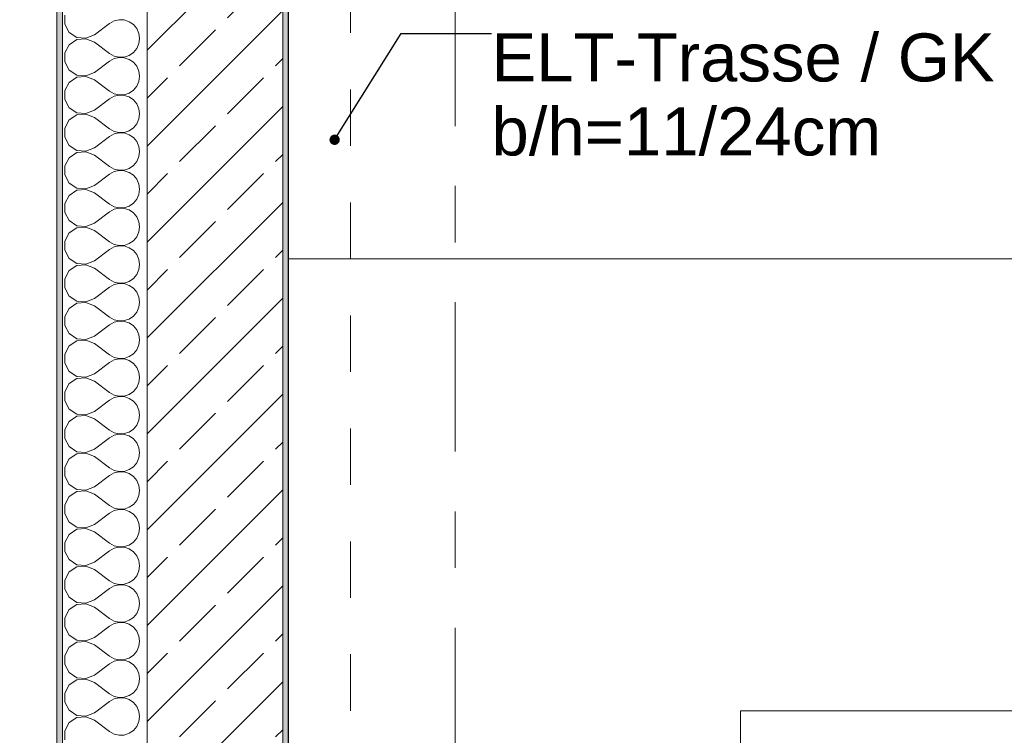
# Model space of a CAD drawing. Header units: metres. Extents: x -4 to 100, y -11 to 17.
# Tile 15 of 256: x -0.24 to 1.5, y 2.17 to 3.43. Entities that reach past the tile are written whole.
import ezdxf

# ---------------------------------------------------------------- set-up
doc = ezdxf.new("R2010")
doc.units = ezdxf.units.M
doc.header["$MEASUREMENT"] = 0
doc.linetypes.add('Strichlinie doppelt', pattern=[0.546806, 0.264583, -0.105833, 0.070556, -0.105833])
doc.linetypes.add('Untersicht', pattern=[0.1, 0.075, -0.025])
for name, color, linetype in [('152 - Bemaßung_ Beschriftung.Ausbau', 7, 'Continuous'), ('451 - Universal.Achsen Raster', 7, 'Continuous'), ('603 - Struktur.Bodenplatte_ Decke Roh', 7, 'Continuous'), ('604 - Struktur.Wand Aussen', 7, 'Continuous'), ('650 - Abdeckung.Fußboden Aufbau', 7, 'Continuous'), ('Neubau_152 - Bemaßung_ Beschriftung.Ausbau', 7, 'Continuous'), ('Neubau_653 - Abdeckung.TB Verkofferung', 7, 'Continuous'), ('Neubau_701 - Einrichtung.Möbel', 7, 'Continuous')]:
    doc.layers.add(name, color=color, linetype=linetype)
doc.styles.add('ERSTELLTER_STIL_2', font='txt')
doc.dimstyles.new('ERSTELLTER_STIL__3', dxfattribs={"dimtxt": 0.1, "dimasz": 0.0532, "dimexe": 0.18, "dimexo": 0.0625, "dimgap": 0, "dimtad": 1, "dimzin": 0, "dimdsep": 46, "dimtxsty": 'ERSTELLTER_STIL_2', "dimblk": 'ARROWHEAD_2', "dimblk1": 'ARROWHEAD_2', "dimblk2": 'ARROWHEAD_2', "dimcen": 0.09, "dimse1": 1, "dimse2": 1, "dimclrd": 7, "dimclre": 7, "dimclrt": 7, "dimazin": 0, "dimtfac": 1, "dimtdec": 4, "dimtmove": 0, "dimatfit": 3, "dimfxl": 1, "dimtolj": 1, "dimtzin": 0, "dimarcsym": 0})
doc.dimstyles.new('ERSTELLTER_STIL__5', dxfattribs={"dimtxt": 0.1, "dimasz": 0.0532, "dimexe": 0.18, "dimexo": 0.0625, "dimgap": 0, "dimtad": 1, "dimtih": 1, "dimtoh": 1, "dimzin": 0, "dimdsep": 46, "dimtxsty": 'ERSTELLTER_STIL_2', "dimblk": 'ARROWHEAD_2', "dimblk1": 'ARROWHEAD_2', "dimblk2": 'ARROWHEAD_2', "dimcen": 0.09, "dimse1": 1, "dimse2": 1, "dimclrd": 7, "dimclre": 7, "dimclrt": 7, "dimazin": 0, "dimtfac": 1, "dimtdec": 4, "dimtmove": 0, "dimatfit": 3, "dimfxl": 1, "dimtolj": 1, "dimtzin": 0, "dimarcsym": 0})
doc.dimstyles.new('ERSTELLTER_STIL__8', dxfattribs={"dimtxt": 0.18, "dimasz": 0.03648, "dimexe": 0.18, "dimexo": 0.0625, "dimgap": 0, "dimtad": 0, "dimtih": 1, "dimtoh": 1, "dimdec": 4, "dimzin": 0, "dimdsep": 46, "dimcen": 0.09, "dimadec": 0, "dimazin": 0, "dimtfac": 1, "dimtdec": 4, "dimtmove": 0, "dimatfit": 3, "dimldrblk": 'ARROWHEAD_11', "dimfxl": 1, "dimtolj": 1, "dimtzin": 0, "dimarcsym": 0})

# ---------------------------------------------------------------- blocks, each defined once
blk = doc.blocks.new('*X57')
at = {"layer": '604 - Struktur.Wand Aussen', "color": 7, "linetype": 'Continuous', "lineweight": 5}
for p, q in [((-0.1607, 3.4415), (-0.1607, 3.4252)), ((-0.0647, 3.4332), (-0.0736, 3.4311)), ((-0.0555, 3.4328), (-0.0647, 3.4332)), ((-0.1607, 3.4252), (-0.153, 3.4109)), ((-0.1083, 3.4067), (-0.0817, 3.4267)), ((-0.0736, 3.4311), (-0.0817, 3.4267)), ((-0.0468, 3.4298), (-0.0555, 3.4328)), ((-0.0392, 3.4246), (-0.0468, 3.4298)), ((-0.0333, 3.4175), (-0.0392, 3.4246)), ((-0.0296, 3.4091), (-0.0333, 3.4175)), ((-0.153, 3.4109), (-0.1395, 3.4019)), ((-0.1395, 3.4019), (-0.1233, 3.4004)), ((-0.1233, 3.3996), (-0.1395, 3.3981)), ((-0.1233, 3.4004), (-0.1083, 3.4067)), ((-0.1083, 3.3933), (-0.1233, 3.3996)), ((-0.0283, 3.4), (-0.0296, 3.4091)), ((-0.0296, 3.3909), (-0.0283, 3.4)), ((-0.153, 3.3891), (-0.1607, 3.3748)), ((-0.1395, 3.3981), (-0.153, 3.3891)), ((-0.1083, 3.3933), (-0.0817, 3.3733)), ((-0.0392, 3.3754), (-0.0333, 3.3825)), ((-0.0333, 3.3825), (-0.0296, 3.3909)), ((-0.1607, 3.3748), (-0.1607, 3.3585)), ((-0.0817, 3.3733), (-0.0736, 3.3689)), ((-0.0736, 3.3645), (-0.0817, 3.36)), ((-0.0736, 3.3689), (-0.0647, 3.3668)), ((-0.0647, 3.3665), (-0.0736, 3.3645)), ((-0.0647, 3.3668), (-0.0555, 3.3672)), ((-0.0555, 3.3661), (-0.0647, 3.3665)), ((-0.0555, 3.3672), (-0.0468, 3.3702)), ((-0.0468, 3.3631), (-0.0555, 3.3661)), ((-0.0468, 3.3702), (-0.0392, 3.3754)), ((-0.1607, 3.3585), (-0.153, 3.3442)), ((-0.1083, 3.34), (-0.0817, 3.36)), ((-0.0392, 3.3579), (-0.0468, 3.3631)), ((-0.0333, 3.3509), (-0.0392, 3.3579)), ((-0.0296, 3.3424), (-0.0333, 3.3509)), ((-0.153, 3.3442), (-0.1395, 3.3352)), ((-0.1395, 3.3314), (-0.153, 3.3224)), ((-0.1395, 3.3352), (-0.1233, 3.3337)), ((-0.1233, 3.333), (-0.1395, 3.3314)), ((-0.1233, 3.3337), (-0.1083, 3.34)), ((-0.1083, 3.3267), (-0.1233, 3.333)), ((-0.0283, 3.3333), (-0.0296, 3.3424)), ((-0.0296, 3.3242), (-0.0283, 3.3333)), ((-0.153, 3.3224), (-0.1607, 3.3081)), ((-0.1083, 3.3267), (-0.0817, 3.3067)), ((-0.0392, 3.3087), (-0.0333, 3.3158)), ((-0.0333, 3.3158), (-0.0296, 3.3242)), ((-0.1607, 3.3081), (-0.1607, 3.2919)), ((-0.0817, 3.3067), (-0.0736, 3.3022)), ((-0.0736, 3.2978), (-0.0817, 3.2933)), ((-0.0736, 3.3022), (-0.0647, 3.3001)), ((-0.0647, 3.2999), (-0.0736, 3.2978)), ((-0.0647, 3.3001), (-0.0555, 3.3006)), ((-0.0555, 3.2994), (-0.0647, 3.2999)), ((-0.0555, 3.3006), (-0.0468, 3.3035)), ((-0.0468, 3.2965), (-0.0555, 3.2994)), ((-0.0468, 3.3035), (-0.0392, 3.3087)), ((-0.0392, 3.2913), (-0.0468, 3.2965)), ((-0.1607, 3.2919), (-0.153, 3.2776)), ((-0.153, 3.2776), (-0.1395, 3.2686)), ((-0.1083, 3.2733), (-0.0817, 3.2933)), ((-0.0333, 3.2842), (-0.0392, 3.2913)), ((-0.0296, 3.2758), (-0.0333, 3.2842)), ((-0.1395, 3.2648), (-0.153, 3.2558)), ((-0.1395, 3.2686), (-0.1233, 3.267)), ((-0.1233, 3.2663), (-0.1395, 3.2648)), ((-0.1233, 3.267), (-0.1083, 3.2733)), ((-0.1083, 3.26), (-0.1233, 3.2663)), ((-0.1083, 3.26), (-0.0817, 3.24)), ((-0.0283, 3.2667), (-0.0296, 3.2758)), ((-0.0296, 3.2576), (-0.0283, 3.2667)), ((-0.153, 3.2558), (-0.1607, 3.2415)), ((-0.1607, 3.2415), (-0.1607, 3.2252)), ((-0.0468, 3.2369), (-0.0392, 3.2421)), ((-0.0392, 3.2421), (-0.0333, 3.2491)), ((-0.0333, 3.2491), (-0.0296, 3.2576)), ((-0.1607, 3.2252), (-0.153, 3.2109)), ((-0.1083, 3.2067), (-0.0817, 3.2267)), ((-0.0817, 3.24), (-0.0736, 3.2355)), ((-0.0736, 3.2311), (-0.0817, 3.2267)), ((-0.0736, 3.2355), (-0.0647, 3.2335)), ((-0.0647, 3.2332), (-0.0736, 3.2311)), ((-0.0647, 3.2335), (-0.0555, 3.2339)), ((-0.0555, 3.2328), (-0.0647, 3.2332)), ((-0.0555, 3.2339), (-0.0468, 3.2369)), ((-0.0468, 3.2298), (-0.0555, 3.2328)), ((-0.0392, 3.2246), (-0.0468, 3.2298)), ((-0.0333, 3.2175), (-0.0392, 3.2246)), ((-0.153, 3.2109), (-0.1395, 3.2019)), ((-0.1233, 3.2004), (-0.1083, 3.2067)), ((-0.0296, 3.2091), (-0.0333, 3.2175)), ((-0.0283, 3.2), (-0.0296, 3.2091)), ((-0.1395, 3.1981), (-0.153, 3.1891)), ((-0.1395, 3.2019), (-0.1233, 3.2004)), ((-0.1233, 3.1996), (-0.1395, 3.1981)), ((-0.1083, 3.1933), (-0.1233, 3.1996)), ((-0.1083, 3.1933), (-0.0817, 3.1733)), ((-0.0333, 3.1825), (-0.0296, 3.1909)), ((-0.0296, 3.1909), (-0.0283, 3.2)), ((-0.153, 3.1891), (-0.1607, 3.1748)), ((-0.1607, 3.1748), (-0.1607, 3.1585)), ((-0.0817, 3.1733), (-0.0736, 3.1689)), ((-0.0468, 3.1702), (-0.0392, 3.1754)), ((-0.0392, 3.1754), (-0.0333, 3.1825)), ((-0.1607, 3.1585), (-0.153, 3.1442)), ((-0.1083, 3.14), (-0.0817, 3.16)), ((-0.0736, 3.1645), (-0.0817, 3.16)), ((-0.0736, 3.1689), (-0.0647, 3.1668)), ((-0.0647, 3.1665), (-0.0736, 3.1645)), ((-0.0647, 3.1668), (-0.0555, 3.1672)), ((-0.0555, 3.1661), (-0.0647, 3.1665)), ((-0.0555, 3.1672), (-0.0468, 3.1702)), ((-0.0468, 3.1631), (-0.0555, 3.1661)), ((-0.0392, 3.1579), (-0.0468, 3.1631)), ((-0.0333, 3.1509), (-0.0392, 3.1579)), ((-0.153, 3.1442), (-0.1395, 3.1352)), ((-0.1233, 3.1337), (-0.1083, 3.14)), ((-0.0296, 3.1424), (-0.0333, 3.1509)), ((-0.0283, 3.1333), (-0.0296, 3.1424)), ((-0.153, 3.1224), (-0.1607, 3.1081)), ((-0.1395, 3.1314), (-0.153, 3.1224)), ((-0.1395, 3.1352), (-0.1233, 3.1337)), ((-0.1233, 3.133), (-0.1395, 3.1314)), ((-0.1083, 3.1267), (-0.1233, 3.133)), ((-0.1083, 3.1267), (-0.0817, 3.1067)), ((-0.0333, 3.1158), (-0.0296, 3.1242)), ((-0.0296, 3.1242), (-0.0283, 3.1333)), ((-0.1607, 3.1081), (-0.1607, 3.0919)), ((-0.0817, 3.1067), (-0.0736, 3.1022)), ((-0.0736, 3.1022), (-0.0647, 3.1001)), ((-0.0555, 3.1006), (-0.0468, 3.1035)), ((-0.0468, 3.1035), (-0.0392, 3.1087)), ((-0.0392, 3.1087), (-0.0333, 3.1158)), ((-0.1607, 3.0919), (-0.153, 3.0776)), ((-0.1083, 3.0733), (-0.0817, 3.0933)), ((-0.0736, 3.0978), (-0.0817, 3.0933)), ((-0.0647, 3.0999), (-0.0736, 3.0978)), ((-0.0647, 3.1001), (-0.0555, 3.1006)), ((-0.0555, 3.0994), (-0.0647, 3.0999)), ((-0.0468, 3.0965), (-0.0555, 3.0994)), ((-0.0392, 3.0913), (-0.0468, 3.0965)), ((-0.0333, 3.0842), (-0.0392, 3.0913)), ((-0.153, 3.0776), (-0.1395, 3.0686)), ((-0.1395, 3.0686), (-0.1233, 3.067)), ((-0.1233, 3.067), (-0.1083, 3.0733)), ((-0.0296, 3.0758), (-0.0333, 3.0842)), ((-0.0283, 3.0667), (-0.0296, 3.0758)), ((-0.153, 3.0558), (-0.1607, 3.0415)), ((-0.1395, 3.0648), (-0.153, 3.0558)), ((-0.1233, 3.0663), (-0.1395, 3.0648)), ((-0.1083, 3.06), (-0.1233, 3.0663)), ((-0.1083, 3.06), (-0.0817, 3.04)), ((-0.0333, 3.0491), (-0.0296, 3.0576)), ((-0.0296, 3.0576), (-0.0283, 3.0667)), ((-0.1607, 3.0415), (-0.1607, 3.0252)), ((-0.0817, 3.04), (-0.0736, 3.0355)), ((-0.0736, 3.0355), (-0.0647, 3.0335)), ((-0.0647, 3.0332), (-0.0736, 3.0311)), ((-0.0647, 3.0335), (-0.0555, 3.0339)), ((-0.0555, 3.0328), (-0.0647, 3.0332)), ((-0.0555, 3.0339), (-0.0468, 3.0369)), ((-0.0468, 3.0298), (-0.0555, 3.0328)), ((-0.0468, 3.0369), (-0.0392, 3.0421)), ((-0.0392, 3.0421), (-0.0333, 3.0491)), ((-0.1607, 3.0252), (-0.153, 3.0109)), ((-0.1083, 3.0067), (-0.0817, 3.0267)), ((-0.0736, 3.0311), (-0.0817, 3.0267)), ((-0.0392, 3.0246), (-0.0468, 3.0298)), ((-0.0333, 3.0175), (-0.0392, 3.0246)), ((-0.0296, 3.0091), (-0.0333, 3.0175)), ((-0.153, 3.0109), (-0.1395, 3.0019)), ((-0.1395, 2.9981), (-0.153, 2.9891)), ((-0.1395, 3.0019), (-0.1233, 3.0004)), ((-0.1233, 2.9996), (-0.1395, 2.9981)), ((-0.1233, 3.0004), (-0.1083, 3.0067)), ((-0.1083, 2.9933), (-0.1233, 2.9996)), ((-0.0283, 3), (-0.0296, 3.0091)), ((-0.0296, 2.9909), (-0.0283, 3)), ((-0.153, 2.9891), (-0.1607, 2.9748)), ((-0.1083, 2.9933), (-0.0817, 2.9733)), ((-0.0392, 2.9754), (-0.0333, 2.9825)), ((-0.0333, 2.9825), (-0.0296, 2.9909)), ((-0.1607, 2.9748), (-0.1607, 2.9585)), ((-0.0817, 2.9733), (-0.0736, 2.9689)), ((-0.0736, 2.9645), (-0.0817, 2.96)), ((-0.0736, 2.9689), (-0.0647, 2.9668)), ((-0.0647, 2.9665), (-0.0736, 2.9645)), ((-0.0647, 2.9668), (-0.0555, 2.9672)), ((-0.0555, 2.9661), (-0.0647, 2.9665)), ((-0.0555, 2.9672), (-0.0468, 2.9702)), ((-0.0468, 2.9631), (-0.0555, 2.9661)), ((-0.0468, 2.9702), (-0.0392, 2.9754)), ((-0.0392, 2.9579), (-0.0468, 2.9631)), ((-0.1607, 2.9585), (-0.153, 2.9442)), ((-0.1083, 2.94), (-0.0817, 2.96)), ((-0.0333, 2.9509), (-0.0392, 2.9579)), ((-0.0296, 2.9424), (-0.0333, 2.9509)), ((-0.153, 2.9442), (-0.1395, 2.9352)), ((-0.1395, 2.9314), (-0.153, 2.9224)), ((-0.1395, 2.9352), (-0.1233, 2.9337)), ((-0.1233, 2.933), (-0.1395, 2.9314)), ((-0.1233, 2.9337), (-0.1083, 2.94)), ((-0.1083, 2.9267), (-0.1233, 2.933)), ((-0.0283, 2.9333), (-0.0296, 2.9424)), ((-0.0296, 2.9242), (-0.0283, 2.9333)), ((-0.153, 2.9224), (-0.1607, 2.9081)), ((-0.1083, 2.9267), (-0.0817, 2.9067)), ((-0.0392, 2.9087), (-0.0333, 2.9158)), ((-0.0333, 2.9158), (-0.0296, 2.9242)), ((-0.1607, 2.9081), (-0.1607, 2.8919)), ((-0.1083, 2.8733), (-0.0817, 2.8933)), ((-0.0817, 2.9067), (-0.0736, 2.9022)), ((-0.0736, 2.8978), (-0.0817, 2.8933)), ((-0.0736, 2.9022), (-0.0647, 2.9001)), ((-0.0647, 2.8999), (-0.0736, 2.8978)), ((-0.0647, 2.9001), (-0.0555, 2.9006)), ((-0.0555, 2.8994), (-0.0647, 2.8999)), ((-0.0555, 2.9006), (-0.0468, 2.9035)), ((-0.0468, 2.8965), (-0.0555, 2.8994)), ((-0.0468, 2.9035), (-0.0392, 2.9087)), ((-0.0392, 2.8913), (-0.0468, 2.8965)), ((-0.1607, 2.8919), (-0.153, 2.8776)), ((-0.153, 2.8776), (-0.1395, 2.8686)), ((-0.0333, 2.8842), (-0.0392, 2.8913)), ((-0.0296, 2.8758), (-0.0333, 2.8842)), ((-0.0283, 2.8667), (-0.0296, 2.8758)), ((-0.1395, 2.8648), (-0.153, 2.8558)), ((-0.1395, 2.8686), (-0.1233, 2.867)), ((-0.1233, 2.8663), (-0.1395, 2.8648)), ((-0.1233, 2.867), (-0.1083, 2.8733)), ((-0.1083, 2.86), (-0.1233, 2.8663)), ((-0.1083, 2.86), (-0.0817, 2.84)), ((-0.0296, 2.8576), (-0.0283, 2.8667)), ((-0.153, 2.8558), (-0.1607, 2.8415)), ((-0.1607, 2.8415), (-0.1607, 2.8252)), ((-0.0468, 2.8369), (-0.0392, 2.8421)), ((-0.0392, 2.8421), (-0.0333, 2.8491)), ((-0.0333, 2.8491), (-0.0296, 2.8576)), ((-0.1607, 2.8252), (-0.153, 2.8109)), ((-0.1083, 2.8067), (-0.0817, 2.8267)), ((-0.0817, 2.84), (-0.0736, 2.8355)), ((-0.0736, 2.8311), (-0.0817, 2.8267)), ((-0.0736, 2.8355), (-0.0647, 2.8335)), ((-0.0647, 2.8332), (-0.0736, 2.8311)), ((-0.0647, 2.8335), (-0.0555, 2.8339)), ((-0.0555, 2.8328), (-0.0647, 2.8332)), ((-0.0555, 2.8339), (-0.0468, 2.8369)), ((-0.0468, 2.8298), (-0.0555, 2.8328)), ((-0.0392, 2.8246), (-0.0468, 2.8298)), ((-0.0333, 2.8175), (-0.0392, 2.8246)), ((-0.153, 2.8109), (-0.1395, 2.8019)), ((-0.1233, 2.8004), (-0.1083, 2.8067)), ((-0.0296, 2.8091), (-0.0333, 2.8175)), ((-0.0283, 2.8), (-0.0296, 2.8091)), ((-0.153, 2.7891), (-0.1607, 2.7748)), ((-0.1395, 2.7981), (-0.153, 2.7891)), ((-0.1395, 2.8019), (-0.1233, 2.8004)), ((-0.1233, 2.7996), (-0.1395, 2.7981)), ((-0.1083, 2.7933), (-0.1233, 2.7996)), ((-0.1083, 2.7933), (-0.0817, 2.7733)), ((-0.0333, 2.7825), (-0.0296, 2.7909)), ((-0.0296, 2.7909), (-0.0283, 2.8)), ((-0.1607, 2.7748), (-0.1607, 2.7585)), ((-0.0817, 2.7733), (-0.0736, 2.7689)), ((-0.0468, 2.7702), (-0.0392, 2.7754)), ((-0.0392, 2.7754), (-0.0333, 2.7825)), ((-0.1607, 2.7585), (-0.153, 2.7442)), ((-0.1083, 2.74), (-0.0817, 2.76)), ((-0.0736, 2.7645), (-0.0817, 2.76)), ((-0.0736, 2.7689), (-0.0647, 2.7668)), ((-0.0647, 2.7665), (-0.0736, 2.7645)), ((-0.0647, 2.7668), (-0.0555, 2.7672)), ((-0.0555, 2.7661), (-0.0647, 2.7665)), ((-0.0555, 2.7672), (-0.0468, 2.7702)), ((-0.0468, 2.7631), (-0.0555, 2.7661)), ((-0.0392, 2.7579), (-0.0468, 2.7631)), ((-0.0333, 2.7509), (-0.0392, 2.7579)), ((-0.153, 2.7442), (-0.1395, 2.7352)), ((-0.1233, 2.7337), (-0.1083, 2.74)), ((-0.0296, 2.7424), (-0.0333, 2.7509)), ((-0.0283, 2.7333), (-0.0296, 2.7424)), ((-0.153, 2.7224), (-0.1607, 2.7081)), ((-0.1395, 2.7314), (-0.153, 2.7224)), ((-0.1395, 2.7352), (-0.1233, 2.7337)), ((-0.1233, 2.733), (-0.1395, 2.7314)), ((-0.1083, 2.7267), (-0.1233, 2.733)), ((-0.1083, 2.7267), (-0.0817, 2.7067)), ((-0.0333, 2.7158), (-0.0296, 2.7242)), ((-0.0296, 2.7242), (-0.0283, 2.7333)), ((-0.1607, 2.7081), (-0.1607, 2.6919)), ((-0.0817, 2.7067), (-0.0736, 2.7022)), ((-0.0736, 2.7022), (-0.0647, 2.7001)), ((-0.0555, 2.7006), (-0.0468, 2.7035)), ((-0.0468, 2.7035), (-0.0392, 2.7087)), ((-0.0392, 2.7087), (-0.0333, 2.7158)), ((-0.1607, 2.6919), (-0.153, 2.6776)), ((-0.1083, 2.6733), (-0.0817, 2.6933)), ((-0.0736, 2.6978), (-0.0817, 2.6933)), ((-0.0647, 2.6999), (-0.0736, 2.6978)), ((-0.0647, 2.7001), (-0.0555, 2.7006)), ((-0.0555, 2.6994), (-0.0647, 2.6999)), ((-0.0468, 2.6965), (-0.0555, 2.6994)), ((-0.0392, 2.6913), (-0.0468, 2.6965)), ((-0.0333, 2.6842), (-0.0392, 2.6913)), ((-0.0296, 2.6758), (-0.0333, 2.6842)), ((-0.153, 2.6776), (-0.1395, 2.6686)), ((-0.1395, 2.6686), (-0.1233, 2.667)), ((-0.1233, 2.667), (-0.1083, 2.6733)), ((-0.0283, 2.6667), (-0.0296, 2.6758)), ((-0.0296, 2.6576), (-0.0283, 2.6667)), ((-0.153, 2.6558), (-0.1607, 2.6415)), ((-0.1395, 2.6648), (-0.153, 2.6558)), ((-0.1233, 2.6663), (-0.1395, 2.6648)), ((-0.1083, 2.66), (-0.1233, 2.6663)), ((-0.1083, 2.66), (-0.0817, 2.64)), ((-0.0392, 2.6421), (-0.0333, 2.6491)), ((-0.0333, 2.6491), (-0.0296, 2.6576)), ((-0.1607, 2.6415), (-0.1607, 2.6252)), ((-0.0817, 2.64), (-0.0736, 2.6355)), ((-0.0736, 2.6355), (-0.0647, 2.6335)), ((-0.0647, 2.6332), (-0.0736, 2.6311)), ((-0.0647, 2.6335), (-0.0555, 2.6339)), ((-0.0555, 2.6328), (-0.0647, 2.6332)), ((-0.0555, 2.6339), (-0.0468, 2.6369)), ((-0.0468, 2.6298), (-0.0555, 2.6328)), ((-0.0468, 2.6369), (-0.0392, 2.6421)), ((-0.1607, 2.6252), (-0.153, 2.6109)), ((-0.1083, 2.6067), (-0.0817, 2.6267)), ((-0.0736, 2.6311), (-0.0817, 2.6267)), ((-0.0392, 2.6246), (-0.0468, 2.6298)), ((-0.0333, 2.6175), (-0.0392, 2.6246)), ((-0.0296, 2.6091), (-0.0333, 2.6175)), ((-0.153, 2.6109), (-0.1395, 2.6019)), ((-0.1395, 2.5981), (-0.153, 2.5891)), ((-0.1395, 2.6019), (-0.1233, 2.6004)), ((-0.1233, 2.5996), (-0.1395, 2.5981)), ((-0.1233, 2.6004), (-0.1083, 2.6067)), ((-0.1083, 2.5933), (-0.1233, 2.5996)), ((-0.0283, 2.6), (-0.0296, 2.6091)), ((-0.0296, 2.5909), (-0.0283, 2.6)), ((-0.153, 2.5891), (-0.1607, 2.5748)), ((-0.1083, 2.5933), (-0.0817, 2.5733)), ((-0.0392, 2.5754), (-0.0333, 2.5825)), ((-0.0333, 2.5825), (-0.0296, 2.5909)), ((-0.1607, 2.5748), (-0.1607, 2.5585)), ((-0.0817, 2.5733), (-0.0736, 2.5689)), ((-0.0736, 2.5645), (-0.0817, 2.56)), ((-0.0736, 2.5689), (-0.0647, 2.5668)), ((-0.0647, 2.5665), (-0.0736, 2.5645)), ((-0.0647, 2.5668), (-0.0555, 2.5672)), ((-0.0555, 2.5661), (-0.0647, 2.5665)), ((-0.0555, 2.5672), (-0.0468, 2.5702)), ((-0.0468, 2.5631), (-0.0555, 2.5661)), ((-0.0468, 2.5702), (-0.0392, 2.5754)), ((-0.0392, 2.5579), (-0.0468, 2.5631)), ((-0.1607, 2.5585), (-0.153, 2.5442)), ((-0.1083, 2.54), (-0.0817, 2.56)), ((-0.0333, 2.5509), (-0.0392, 2.5579)), ((-0.0296, 2.5424), (-0.0333, 2.5509)), ((-0.153, 2.5442), (-0.1395, 2.5352)), ((-0.1395, 2.5314), (-0.153, 2.5224)), ((-0.1395, 2.5352), (-0.1233, 2.5337)), ((-0.1233, 2.533), (-0.1395, 2.5314)), ((-0.1233, 2.5337), (-0.1083, 2.54)), ((-0.1083, 2.5267), (-0.1233, 2.533)), ((-0.0283, 2.5333), (-0.0296, 2.5424)), ((-0.0296, 2.5242), (-0.0283, 2.5333)), ((-0.153, 2.5224), (-0.1607, 2.5081)), ((-0.1083, 2.5267), (-0.0817, 2.5067)), ((-0.0392, 2.5087), (-0.0333, 2.5158)), ((-0.0333, 2.5158), (-0.0296, 2.5242)), ((-0.1607, 2.5081), (-0.1607, 2.4919)), ((-0.1083, 2.4733), (-0.0817, 2.4933)), ((-0.0817, 2.5067), (-0.0736, 2.5022)), ((-0.0736, 2.4978), (-0.0817, 2.4933)), ((-0.0736, 2.5022), (-0.0647, 2.5001)), ((-0.0647, 2.4999), (-0.0736, 2.4978)), ((-0.0647, 2.5001), (-0.0555, 2.5006)), ((-0.0555, 2.4994), (-0.0647, 2.4999)), ((-0.0555, 2.5006), (-0.0468, 2.5035)), ((-0.0468, 2.4965), (-0.0555, 2.4994)), ((-0.0468, 2.5035), (-0.0392, 2.5087)), ((-0.0392, 2.4913), (-0.0468, 2.4965)), ((-0.1607, 2.4919), (-0.153, 2.4776)), ((-0.153, 2.4776), (-0.1395, 2.4686)), ((-0.0333, 2.4842), (-0.0392, 2.4913)), ((-0.0296, 2.4758), (-0.0333, 2.4842)), ((-0.0283, 2.4667), (-0.0296, 2.4758)), ((-0.1395, 2.4648), (-0.153, 2.4558)), ((-0.1395, 2.4686), (-0.1233, 2.467)), ((-0.1233, 2.4663), (-0.1395, 2.4648)), ((-0.1233, 2.467), (-0.1083, 2.4733)), ((-0.1083, 2.46), (-0.1233, 2.4663)), ((-0.1083, 2.46), (-0.0817, 2.44)), ((-0.0333, 2.4491), (-0.0296, 2.4576)), ((-0.0296, 2.4576), (-0.0283, 2.4667)), ((-0.153, 2.4558), (-0.1607, 2.4415)), ((-0.1607, 2.4415), (-0.1607, 2.4252)), ((-0.0817, 2.44), (-0.0736, 2.4355)), ((-0.0468, 2.4369), (-0.0392, 2.4421)), ((-0.0392, 2.4421), (-0.0333, 2.4491)), ((-0.1607, 2.4252), (-0.153, 2.4109)), ((-0.1083, 2.4067), (-0.0817, 2.4267)), ((-0.0736, 2.4311), (-0.0817, 2.4267)), ((-0.0736, 2.4355), (-0.0647, 2.4335)), ((-0.0647, 2.4332), (-0.0736, 2.4311)), ((-0.0647, 2.4335), (-0.0555, 2.4339)), ((-0.0555, 2.4328), (-0.0647, 2.4332)), ((-0.0555, 2.4339), (-0.0468, 2.4369)), ((-0.0468, 2.4298), (-0.0555, 2.4328)), ((-0.0392, 2.4246), (-0.0468, 2.4298)), ((-0.0333, 2.4175), (-0.0392, 2.4246)), ((-0.153, 2.4109), (-0.1395, 2.4019)), ((-0.1233, 2.4004), (-0.1083, 2.4067)), ((-0.0296, 2.4091), (-0.0333, 2.4175)), ((-0.0283, 2.4), (-0.0296, 2.4091)), ((-0.153, 2.3891), (-0.1607, 2.3748)), ((-0.1395, 2.3981), (-0.153, 2.3891)), ((-0.1395, 2.4019), (-0.1233, 2.4004)), ((-0.1233, 2.3996), (-0.1395, 2.3981)), ((-0.1083, 2.3933), (-0.1233, 2.3996)), ((-0.1083, 2.3933), (-0.0817, 2.3733)), ((-0.0333, 2.3825), (-0.0296, 2.3909)), ((-0.0296, 2.3909), (-0.0283, 2.4)), ((-0.1607, 2.3748), (-0.1607, 2.3585)), ((-0.0817, 2.3733), (-0.0736, 2.3689)), ((-0.0555, 2.3672), (-0.0468, 2.3702)), ((-0.0468, 2.3702), (-0.0392, 2.3754)), ((-0.0392, 2.3754), (-0.0333, 2.3825)), ((-0.1607, 2.3585), (-0.153, 2.3442)), ((-0.1083, 2.34), (-0.0817, 2.36)), ((-0.0736, 2.3645), (-0.0817, 2.36)), ((-0.0736, 2.3689), (-0.0647, 2.3668)), ((-0.0647, 2.3665), (-0.0736, 2.3645)), ((-0.0647, 2.3668), (-0.0555, 2.3672)), ((-0.0555, 2.3661), (-0.0647, 2.3665)), ((-0.0468, 2.3631), (-0.0555, 2.3661)), ((-0.0392, 2.3579), (-0.0468, 2.3631)), ((-0.0333, 2.3509), (-0.0392, 2.3579)), ((-0.153, 2.3442), (-0.1395, 2.3352)), ((-0.1395, 2.3352), (-0.1233, 2.3337)), ((-0.1233, 2.3337), (-0.1083, 2.34)), ((-0.0296, 2.3424), (-0.0333, 2.3509)), ((-0.0283, 2.3333), (-0.0296, 2.3424)), ((-0.153, 2.3224), (-0.1607, 2.3081)), ((-0.1395, 2.3314), (-0.153, 2.3224)), ((-0.1233, 2.333), (-0.1395, 2.3314)), ((-0.1083, 2.3267), (-0.1233, 2.333)), ((-0.1083, 2.3267), (-0.0817, 2.3067)), ((-0.0333, 2.3158), (-0.0296, 2.3242)), ((-0.0296, 2.3242), (-0.0283, 2.3333)), ((-0.1607, 2.3081), (-0.1607, 2.2919)), ((-0.0817, 2.3067), (-0.0736, 2.3022)), ((-0.0736, 2.3022), (-0.0647, 2.3001)), ((-0.0647, 2.3001), (-0.0555, 2.3006)), ((-0.0555, 2.3006), (-0.0468, 2.3035)), ((-0.0468, 2.3035), (-0.0392, 2.3087)), ((-0.0392, 2.3087), (-0.0333, 2.3158)), ((-0.1607, 2.2919), (-0.153, 2.2776)), ((-0.1083, 2.2733), (-0.0817, 2.2933)), ((-0.0736, 2.2978), (-0.0817, 2.2933)), ((-0.0647, 2.2999), (-0.0736, 2.2978)), ((-0.0555, 2.2994), (-0.0647, 2.2999)), ((-0.0468, 2.2965), (-0.0555, 2.2994)), ((-0.0392, 2.2913), (-0.0468, 2.2965)), ((-0.0333, 2.2842), (-0.0392, 2.2913)), ((-0.0296, 2.2758), (-0.0333, 2.2842)), ((-0.153, 2.2776), (-0.1395, 2.2686)), ((-0.1395, 2.2686), (-0.1233, 2.267)), ((-0.1233, 2.2663), (-0.1395, 2.2648)), ((-0.1233, 2.267), (-0.1083, 2.2733)), ((-0.1083, 2.26), (-0.1233, 2.2663)), ((-0.0283, 2.2667), (-0.0296, 2.2758)), ((-0.0296, 2.2576), (-0.0283, 2.2667)), ((-0.153, 2.2558), (-0.1607, 2.2415)), ((-0.1395, 2.2648), (-0.153, 2.2558)), ((-0.1083, 2.26), (-0.0817, 2.24)), ((-0.0392, 2.2421), (-0.0333, 2.2491)), ((-0.0333, 2.2491), (-0.0296, 2.2576)), ((-0.1607, 2.2415), (-0.1607, 2.2252)), ((-0.0817, 2.24), (-0.0736, 2.2355)), ((-0.0736, 2.2311), (-0.0817, 2.2267)), ((-0.0736, 2.2355), (-0.0647, 2.2335)), ((-0.0647, 2.2332), (-0.0736, 2.2311)), ((-0.0647, 2.2335), (-0.0555, 2.2339)), ((-0.0555, 2.2328), (-0.0647, 2.2332)), ((-0.0555, 2.2339), (-0.0468, 2.2369)), ((-0.0468, 2.2298), (-0.0555, 2.2328)), ((-0.0468, 2.2369), (-0.0392, 2.2421)), ((-0.1607, 2.2252), (-0.153, 2.2109)), ((-0.1083, 2.2067), (-0.0817, 2.2267)), ((-0.0392, 2.2246), (-0.0468, 2.2298)), ((-0.0333, 2.2175), (-0.0392, 2.2246)), ((-0.0296, 2.2091), (-0.0333, 2.2175)), ((-0.153, 2.2109), (-0.1395, 2.2019)), ((-0.1395, 2.1981), (-0.153, 2.1891)), ((-0.1395, 2.2019), (-0.1233, 2.2004)), ((-0.1233, 2.1996), (-0.1395, 2.1981)), ((-0.1233, 2.2004), (-0.1083, 2.2067)), ((-0.1083, 2.1933), (-0.1233, 2.1996)), ((-0.0283, 2.2), (-0.0296, 2.2091)), ((-0.0296, 2.1909), (-0.0283, 2.2)), ((-0.153, 2.1891), (-0.1607, 2.1748)), ((-0.1083, 2.1933), (-0.0817, 2.1733)), ((-0.0392, 2.1754), (-0.0333, 2.1825)), ((-0.0333, 2.1825), (-0.0296, 2.1909)), ((-0.1607, 2.1748), (-0.1607, 2.1585)), ((-0.0817, 2.1733), (-0.0736, 2.1689)), ((-0.0736, 2.1689), (-0.0647, 2.1668)), ((-0.0647, 2.1668), (-0.0555, 2.1672)), ((-0.0555, 2.1672), (-0.0468, 2.1702)), ((-0.0468, 2.1702), (-0.0392, 2.1754))]:
    blk.add_line(p, q, dxfattribs=at)
blk = doc.blocks.new('ARROWHEAD_11')
at = {"color": 0, "linetype": 'Continuous', "lineweight": 0}
blk.add_line((0, 0), (-1, 0), dxfattribs=at)
at = {"color": 0, "linetype": 'Continuous', "lineweight": 0, "const_width": 0.25, "flags": 128}
blk.add_lwpolyline([(-0.125, 0, 1), (0.125, 0, 1)], format="xyb", close=True, dxfattribs=at)
blk = doc.blocks.new('*D414')
at = {"layer": '152 - Bemaßung_ Beschriftung.Ausbau', "color": 7, "linetype": 'Continuous', "lineweight": 5}
for p, q in [((-1.21, 6.1252), (-1.14, 6.0848)), ((-1.175, 0.005), (-1.175, 6.105)), ((-1.21, 0.0252), (-1.14, -0.0152)), ((-1.1225, 0.005), (-1.2275, 0.005)), ((-1.175, -0.145), (-1.175, 0.005))]:
    blk.add_line(p, q, dxfattribs=at)
at = {"layer": '152 - Bemaßung_ Beschriftung.Ausbau', "color": 7, "lineweight": 5, "insert": (-1.195, 2.922), "char_height": 0.1, "attachment_point": 7, "rotation": 90, "style": 'ERSTELLTER_STIL_2'}
blk.add_mtext('\\A1;{\\pql;\\fArial|b0|i0|c0|p38;6,10}', dxfattribs=at)
blk = doc.blocks.new('ARROWHEAD_2')
at = {"color": 0, "linetype": 'Continuous', "lineweight": 0}
for p, q in [((-0.378, -0.655), (0.378, 0.655)), ((0, 0), (-1, 0))]:
    blk.add_line(p, q, dxfattribs=at)
blk = doc.blocks.new('*D415')
at = {"layer": '152 - Bemaßung_ Beschriftung.Ausbau', "color": 7, "linetype": 'Continuous', "lineweight": 5}
for p, q in [((-1.21, 7.9152), (-1.14, 7.8748)), ((-1.175, 6.105), (-1.175, 7.895)), ((-1.21, 6.1252), (-1.14, 6.0848)), ((-1.1225, 6.105), (-1.2275, 6.105)), ((-1.175, 0.005), (-1.175, 6.105))]:
    blk.add_line(p, q, dxfattribs=at)
at = {"layer": '152 - Bemaßung_ Beschriftung.Ausbau', "color": 7, "lineweight": 5, "char_height": 0.1, "attachment_point": 7, "rotation": 90, "style": 'ERSTELLTER_STIL_2'}
for s, insert in [('\\A1;{\\pql;\\fArial|b0|i0|c0|p38;1,79}', (-1.195, 6.867)), ('\\A1;{\\pql;\\fArial|b0|i0|c0|p38;2,01}', (-1.055, 6.867))]:
    blk.add_mtext(s, dxfattribs=dict(at, insert=insert))
blk = doc.blocks.new('*D420')
at = {"layer": '152 - Bemaßung_ Beschriftung.Ausbau', "color": 7, "linetype": 'Continuous', "lineweight": 5}
for p, q in [((-1.71, 5.8927), (-1.64, 5.8523)), ((-1.675, 0.245), (-1.675, 5.8725)), ((-1.71, 0.2652), (-1.64, 0.2248)), ((-1.6225, 0.245), (-1.7275, 0.245)), ((-1.675, 0.005), (-1.675, 0.245))]:
    blk.add_line(p, q, dxfattribs=at)
at = {"layer": '152 - Bemaßung_ Beschriftung.Ausbau', "color": 7, "lineweight": 5, "char_height": 0.1, "attachment_point": 7, "rotation": 90, "style": 'ERSTELLTER_STIL_2'}
for s, insert in [('\\A1;{\\pql;\\fArial|b0|i0|c0|p38;15}', (-1.695, 5.7005)), ('\\A1;{\\pql;\\fArial|b0|i0|c0|p38;5,62\\fArial|b0|i0|c0|p38;\\A1{\\H.66x;\\S75^  ;}}', (-1.6756, 2.7997))]:
    blk.add_mtext(s, dxfattribs=dict(at, insert=insert))
blk = doc.blocks.new('*D421')
at = {"layer": '152 - Bemaßung_ Beschriftung.Ausbau', "color": 7, "linetype": 'Continuous', "lineweight": 5}
for p, q in [((-1.71, 6.0427), (-1.64, 6.0023)), ((-1.675, 5.8725), (-1.675, 6.0225)), ((-1.71, 5.8927), (-1.64, 5.8523)), ((-1.6225, 5.8725), (-1.7275, 5.8725)), ((-1.675, 0.245), (-1.675, 5.8725))]:
    blk.add_line(p, q, dxfattribs=at)
blk = doc.blocks.new('*D431')
at = {"layer": '152 - Bemaßung_ Beschriftung.Ausbau', "color": 7, "linetype": 'Continuous', "lineweight": 5}
for p, q in [((-2.21, 5.2202), (-2.14, 5.1798)), ((-2.175, 0.7), (-2.175, 5.2)), ((-2.21, 0.7202), (-2.14, 0.6798)), ((-2.1225, 0.7), (-2.2275, 0.7)), ((-2.175, 0.25), (-2.175, 0.7))]:
    blk.add_line(p, q, dxfattribs=at)
at = {"layer": '152 - Bemaßung_ Beschriftung.Ausbau', "color": 7, "lineweight": 5, "insert": (-2.195, 2.817), "char_height": 0.1, "attachment_point": 7, "rotation": 90, "style": 'ERSTELLTER_STIL_2'}
blk.add_mtext('\\A1;{\\pql;\\fArial|b0|i0|c0|p38;4,50}', dxfattribs=at)
blk = doc.blocks.new('*D432')
at = {"layer": '152 - Bemaßung_ Beschriftung.Ausbau', "color": 7, "linetype": 'Continuous', "lineweight": 5}
for p, q in [((-2.21, 6.0202), (-2.14, 5.9798)), ((-2.175, 5.2), (-2.175, 6)), ((-2.21, 5.2202), (-2.14, 5.1798)), ((-2.1225, 5.2), (-2.2275, 5.2)), ((-2.175, 0.7), (-2.175, 5.2))]:
    blk.add_line(p, q, dxfattribs=at)
at = {"layer": '152 - Bemaßung_ Beschriftung.Ausbau', "color": 7, "lineweight": 5, "insert": (-2.195, 5.5241), "char_height": 0.1, "attachment_point": 7, "rotation": 90, "style": 'ERSTELLTER_STIL_2'}
blk.add_mtext('\\A1;{\\pql;\\fArial|b0|i0|c0|p38;80}', dxfattribs=at)
blk = doc.blocks.new('*D440')
at = {"layer": '152 - Bemaßung_ Beschriftung.Ausbau', "color": 7, "linetype": 'Continuous', "lineweight": 5}
for p, q in [((-2.675, 13.845), (-2.675, 13.8792)), ((-2.64, 13.8248), (-2.71, 13.8652)), ((-2.6225, 13.845), (-2.7275, 13.845)), ((-2.675, -0.145), (-2.675, 13.845)), ((-2.71, -0.1248), (-2.64, -0.1652)), ((-2.6225, -0.145), (-2.7275, -0.145)), ((-2.675, -0.1792), (-2.675, -0.145))]:
    blk.add_line(p, q, dxfattribs=at)
at = {"layer": '152 - Bemaßung_ Beschriftung.Ausbau', "color": 7, "lineweight": 5, "insert": (-2.695, 6.679), "char_height": 0.1, "attachment_point": 7, "rotation": 90, "style": 'ERSTELLTER_STIL_2'}
blk.add_mtext('\\A1;{\\pql;\\fArial|b0|i0|c0|p38;13,99}', dxfattribs=at)
blk = doc.blocks.new('*D479')
at = {"layer": '152 - Bemaßung_ Beschriftung.Ausbau', "color": 7, "linetype": 'Continuous', "lineweight": 5}
for p, q in [((0.225, -4.6125), (0.225, -4.5075)), ((4.045, -4.6125), (4.045, -4.5075)), ((0.2452, -4.525), (0.2048, -4.595)), ((4.0652, -4.525), (4.0248, -4.595)), ((-0.015, -4.56), (0.225, -4.56)), ((0.225, -4.56), (4.045, -4.56)), ((4.045, -4.56), (4.195, -4.56))]:
    blk.add_line(p, q, dxfattribs=at)
at = {"layer": '152 - Bemaßung_ Beschriftung.Ausbau', "color": 7, "lineweight": 5, "char_height": 0.1, "attachment_point": 7, "style": 'ERSTELLTER_STIL_2'}
for s, insert in [('\\A1;{\\pql;\\fArial|b0|i0|c0|p38;3,82}', (1.9261, -4.54)), ('\\A1;{\\pql;\\fArial|b0|i0|c0|p38;15}', (3.873, -4.54))]:
    blk.add_mtext(s, dxfattribs=dict(at, insert=insert))

msp = doc.modelspace()

# ---------------------------------------------------------------- hatches: boundary and pattern name
at = {"layer": '604 - Struktur.Wand Aussen', "linetype": 'Continuous', "lineweight": 0, "true_color": 0x000000}
h = msp.add_hatch(dxfattribs=at)
h.set_pattern_fill('Verputz_0001', color=18, style=0, pattern_type=2)
h.set_pattern_definition([(0, (0, 0), (0, 0.0866025), [0, -0.05]), (0, (0.025, 0.0433), (0, 0.0866025), [0, -0.05])])
h.paths.add_polyline_path([(-0.175, -0.145), (-0.165, -0.145), (-0.165, 6.105), (-0.175, 6.105)])
h = msp.add_hatch(dxfattribs=at)
h.set_pattern_fill('Beton__Stahlbeton_0001', color=18, style=0, pattern_type=2)
h.set_pattern_definition([(45, (0, 0), (-0.0848528, 0.0848528), []), (45, (-0.04243, 0.04243), (-0.0848528, 0.0848528), [0.09, -0.03])])
h.paths.add_polyline_path([(-0.015, 6.105), (-0.015, 0.245), (0.225, 0.245), (0.225, 6.105), (0.175, 6.105), (0.105, 6.105)])
h = msp.add_hatch(dxfattribs=at)
h.set_pattern_fill('Gips_0001', color=18, style=0, pattern_type=2)
h.set_pattern_definition([(45, (0, 0), (-0.01767767, 0.01767767), [0, -0.025])])
h.paths.add_polyline_path([(0.235, 0.71), (0.235, 5.19), (0.225, 5.19), (0.225, 0.71)])

# ---------------------------------------------------------------- linework, layer by layer
at = {"layer": '451 - Universal.Achsen Raster', "color": 160, "linetype": 'Strichlinie doppelt', "lineweight": 9, "true_color": 0x3232ff}
msp.add_line((0.53, -10.585), (0.53, 16.355), dxfattribs=at)
at = {"layer": '603 - Struktur.Bodenplatte_ Decke Roh', "color": 7, "linetype": 'Continuous', "lineweight": 18, "flags": 128}
msp.add_lwpolyline([(-0.015, 13.695), (-0.015, 0.005), (43.89, 0.005)], dxfattribs=at)
at = {"layer": '604 - Struktur.Wand Aussen', "color": 7, "linetype": 'Continuous', "lineweight": 5}
msp.add_line((-0.165, 6.105), (-0.165, -0.005), dxfattribs=at)
at = {"layer": '604 - Struktur.Wand Aussen', "color": 7, "linetype": 'Continuous', "lineweight": 13}
for p, q in [((-0.015, 6.105), (-0.015, 0.245)), ((0.225, 0.71), (0.225, 5.19))]:
    msp.add_line(p, q, dxfattribs=at)
at = {"layer": '604 - Struktur.Wand Aussen', "color": 7, "linetype": 'Continuous', "lineweight": 5, "flags": 128}
for points in [[(-0.175, 6.105), (-0.175, -0.155)], [(0.235, 0.71), (0.235, 5.19)]]:
    msp.add_lwpolyline(points, dxfattribs=at)
at = {"layer": '650 - Abdeckung.Fußboden Aufbau', "color": 7, "linetype": 'Continuous', "lineweight": 13, "flags": 128}
msp.add_lwpolyline([(0.69, 5.8725), (0.69, 5.19), (0.2348, 5.19), (0.2348, 0.71)], dxfattribs=at)
at = {"layer": 'Neubau_653 - Abdeckung.TB Verkofferung', "color": 1, "linetype": 'Untersicht', "lineweight": 9}
for p, q in [((0.235, 1.01), (0.235, 5.0505)), ((0.345, 1.01), (0.345, 5.0505))]:
    msp.add_line(p, q, dxfattribs=at)
at = {"layer": 'Neubau_701 - Einrichtung.Möbel', "color": 1, "linetype": 'Continuous', "lineweight": 5, "flags": 128}
msp.add_lwpolyline([(0.235, 3.01), (0.235, 1.01), (1.035, 1.01), (1.035, 2.21), (2.435, 2.21), (2.435, 3.01)], close=True, dxfattribs=at)

# ---------------------------------------------------------------- block references
at = {"layer": '604 - Struktur.Wand Aussen', "color": 7, "lineweight": 18}
msp.add_blockref('*X57', (0, 0), dxfattribs=at)

# ---------------------------------------------------------------- texts
at = {"layer": 'Neubau_152 - Bemaßung_ Beschriftung.Ausbau', "color": 1, "linetype": 'Continuous', "lineweight": 13, "insert": (0.5944, 3.409), "char_height": 0.085, "attachment_point": 1, "line_spacing_factor": 0.924256, "style": 'ERSTELLTER_STIL_2'}
msp.add_mtext('\\A1;{\\pql;\\fArial|b0|i0|c0|p38;ELT-Trasse / GK\\P\\pql;\\fArial|b0|i0|c0|p38;b/h=\\fArial|b0|i0|c0|p38;11\\fArial|b0|i0|c0|p38;/\\fArial|b0|i0|c0|p38;24\\fArial|b0|i0|c0|p38;cm}', dxfattribs=at)

# ---------------------------------------------------------------- dimensions: what is measured, and where the dimension line sits
at = {"layer": '152 - Bemaßung_ Beschriftung.Ausbau', "color": 7, "linetype": 'Continuous', "lineweight": 5}
for base, p1, p2, picture, middle in [((-2.675, 13.845), (-0.165, -0.145), (-0.165, 13.845), '*D440', (-2.745, 6.847)), ((-1.175, 7.895), (0.105, 6.105), (0.105, 7.895), '*D415', (-1.245, 6.9969)), ((-1.175, 6.105), (-0.015, 0.005), (0.105, 6.105), '*D414', (-1.245, 3.0519)), ((-1.675, 6.0225), (5.7662, 5.8725), (5.7662, 6.0225), '*D421', (-1.745, 5.7767)), ((-2.175, 6), (0.68, 5.2), (0.68, 6), '*D432', (-2.245, 5.6003)), ((-1.675, 5.8725), (0.225, 0.245), (5.7662, 5.8725), '*D420', (-1.745, 3.1028)), ((-2.175, 5.2), (0.38, 0.7), (0.68, 5.2), '*D431', (-2.245, 2.9468))]:
    dim = msp.add_linear_dim(base=base, p1=p1, p2=p2, angle=90, dimstyle='ERSTELLTER_STIL__3', dxfattribs=at)
    dim.commit()
    dim.dimension.update_dxf_attribs({"geometry": picture, "text_midpoint": middle, "dimtype": 160, "text_rotation": 90})
dim = msp.add_linear_dim(base=(4.045, -4.56), p1=(0.225, 0.245), p2=(4.045, 3.2912), angle=0, dimstyle='ERSTELLTER_STIL__5', dxfattribs=at)
dim.commit()
dim.dimension.update_dxf_attribs({"geometry": '*D479', "text_midpoint": (2.056, -4.49), "dimtype": 160})

# ---------------------------------------------------------------- leaders
at = {"layer": 'Neubau_152 - Bemaßung_ Beschriftung.Ausbau', "color": 1, "linetype": 'Continuous', "lineweight": 13, "annotation_type": 0, "has_hookline": 1, "hookline_direction": 0, "text_width": 0.8805}
msp.add_leader([(0.3168, 3.2208), (0.4348, 3.409), (0.5944, 3.409)], dimstyle='ERSTELLTER_STIL__8', dxfattribs=at)

doc.saveas('drawing.dxf')
